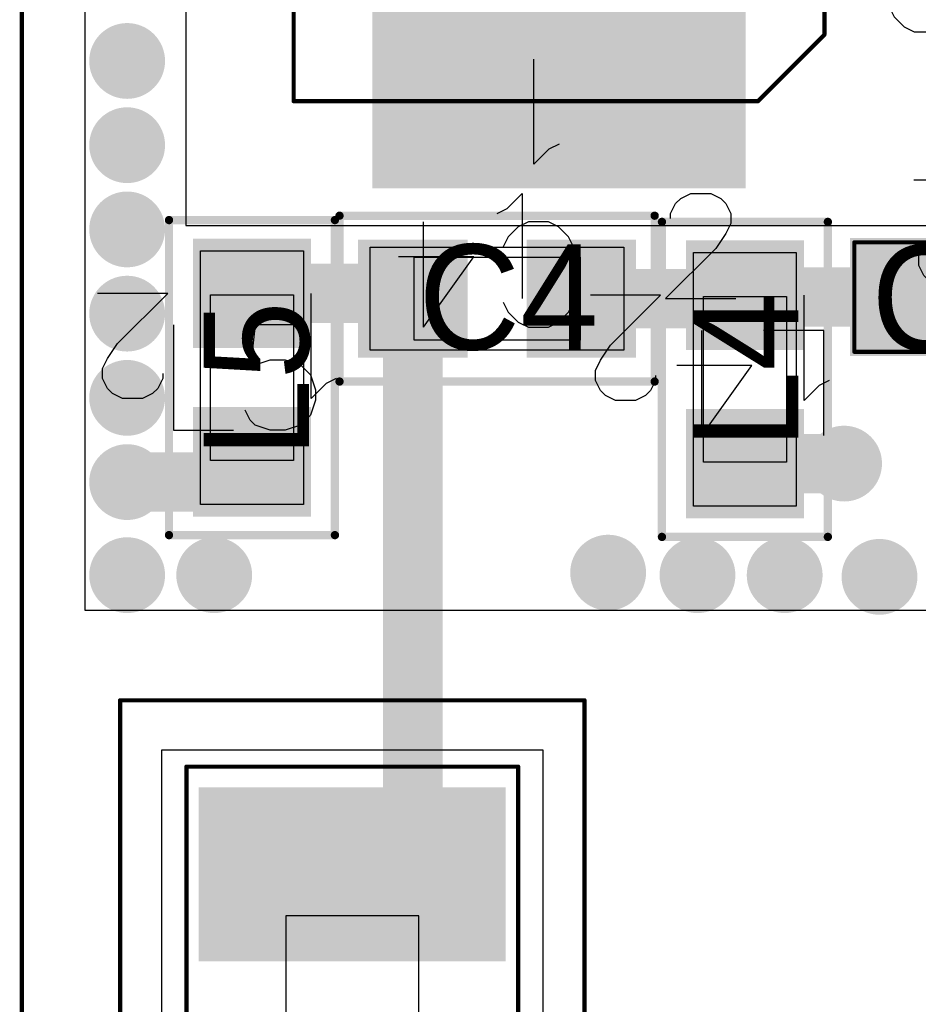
# Model space of a CAD drawing. Header units: millimetres. Extents: x 0 to 559, y 0 to 433.
# Tile 4 of 65: x 72.61 to 78.02, y 94.84 to 100.78. Entities that reach past the tile are written whole.
import ezdxf

# ---------------------------------------------------------------- set-up
doc = ezdxf.new("R2010")
doc.units = ezdxf.units.MM
for name, color, linetype in [('BottomLayer', 5, 'Continuous'), ('BottomSolder', 6, 'Continuous'), ('KeepOutLayer', 6, 'Continuous'), ('Mechanical10', 56, 'Continuous'), ('Mechanical11', 56, 'Continuous'), ('Mechanical12', 56, 'Continuous'), ('Mechanical9', 56, 'Continuous'), ('MidLayer1', 16, 'Continuous'), ('MidLayer2', 76, 'Continuous'), ('MultiLayer', 9, 'Continuous'), ('TopLayer', 1, 'Continuous'), ('TopOverlay', 2, 'Continuous'), ('TopPaste', 8, 'Continuous'), ('TopSolder', 216, 'Continuous'), ('ViaHoleLayer', 16, 'Continuous')]:
    doc.layers.add(name, color=color, linetype=linetype)

# ---------------------------------------------------------------- blocks, each defined once
blk = doc.blocks.new('UFL_SMD_99')
at = {"layer": 'Mechanical10', "const_width": 0.0254}
for points in [[(-1.5001, -1.5999), (-1.5001, 1.5999)], [(0.8001, 1.5999), (-1.5001, 1.5999)], [(1.1001, 1.5999), (0.8001, 1.5999)], [(1.5001, 1.1999), (1.1001, 1.5999)], [(1.5001, -1.5999), (1.5001, 1.1999)], [(1.5001, -1.5999), (-1.5001, -1.5999)]]:
    blk.add_lwpolyline(points, dxfattribs=at)
at = {"layer": 'Mechanical10', "const_width": 0.0127}
for points in [[(-1.5065, 1.5999, 1), (-1.4938, 1.5999, 1)], [(-1.5065, 1.5999, 1), (-1.4938, 1.5999, 1)], [(0.7937, 1.5999, 1), (0.8065, 1.5999, 1)], [(0.7937, 1.5999, 1), (0.8065, 1.5999, 1)], [(1.0937, 1.5999, 1), (1.1064, 1.5999, 1)], [(1.0937, 1.5999, 1), (1.1064, 1.5999, 1)], [(1.4938, 1.1999, 1), (1.5065, 1.1999, 1)], [(1.4938, 1.1999, 1), (1.5065, 1.1999, 1)], [(-1.5065, -1.5999, 1), (-1.4938, -1.5999, 1)], [(-1.5065, -1.5999, 1), (-1.4938, -1.5999, 1)], [(1.4938, -1.5999, 1), (1.5065, -1.5999, 1)], [(1.4938, -1.5999, 1), (1.5065, -1.5999, 1)]]:
    blk.add_lwpolyline(points, format="xyb", close=True, dxfattribs=at)
at = {"layer": 'Mechanical12'}
for p, q in [((2.2499, 2.2499), (-2.2499, 2.2499)), ((-2.2499, 2.2499), (-2.2499, -2.2499)), ((2.2499, -2.2499), (2.2499, 2.2499)), ((-2.2499, -2.2499), (-2.2499, -2.2499)), ((-2.2499, -2.2499), (2.2499, -2.2499))]:
    blk.add_line(p, q, dxfattribs=at)
at = {"layer": 'Mechanical9'}
for p, q in [((0.0483, 1.1727), (-0.254, 1.475)), ((-0.254, 1.475), (-0.254, 1.0517)), ((0.2297, 1.4447), (0.2599, 1.4447)), ((0.2599, 1.4447), (0.3204, 1.4145)), ((0.3204, 1.4145), (0.3506, 1.3843)), ((0.3506, 1.3843), (0.3809, 1.3238)), ((0.3809, 1.3238), (0.3809, 1.2029)), ((0.3809, 1.2029), (0.3506, 1.1424)), ((0.139, 1.1122), (0.0483, 1.1727)), ((0.3506, 1.1424), (0.3204, 1.1122)), ((0.1995, 1.082), (0.139, 1.1122)), ((0.2599, 1.082), (0.1995, 1.082)), ((0.3204, 1.1122), (0.2599, 1.082)), ((-1.1193, -0.3023), (-1.5425, 0)), ((-1.5425, 0), (-1.5425, -0.4535)), ((1.7601, 0), (1.7903, -0.0605)), ((1.7903, -0.0605), (1.881, -0.1512)), ((1.881, -0.1512), (1.2461, -0.1512)), ((-1.1193, -0.3023), (-1.7541, -0.3023)), ((-0.1935, -1.5052), (-0.1331, -1.475)), ((-0.254, -1.6261), (-0.2238, -1.5354)), ((-0.2238, -1.5354), (-0.1935, -1.5052)), ((0.3809, -1.5354), (0.3809, -1.868)), ((-0.254, -1.7168), (-0.254, -1.6261)), ((-0.2238, -1.8075), (-0.254, -1.7168)), ((0.3809, -1.868), (0.139, -1.6866)), ((0.139, -1.6866), (0.139, -1.7773)), ((0.139, -1.7773), (0.1088, -1.8378)), ((-0.1633, -1.868), (-0.2238, -1.8075)), ((0.1088, -1.8378), (0.0785, -1.868)), ((-0.0726, -1.8982), (-0.1633, -1.868)), ((-0.0121, -1.8982), (-0.0726, -1.8982)), ((0.0785, -1.868), (-0.0121, -1.8982))]:
    blk.add_line(p, q, dxfattribs=at)
at = {"layer": 'TopLayer'}
for points in [[(0.5, 1.0001), (0.5, 2.0001), (-0.5, 1.0001), (-0.5, 2.0001)], [(-0.95, -1.0999), (-0.95, 1.0999), (-2, -1.0999), (-2, 1.0999)], [(2, -1.0999), (2, 1.0999), (0.95, -1.0999), (0.95, 1.0999)], [(0.5, -2.0001), (0.5, -1.0001), (-0.5, -2.0001), (-0.5, -1.0001)]]:
    blk.add_solid(points, dxfattribs=at)
at = {"layer": 'TopOverlay'}
for p, q in [((-0.2262, 0.0102), (-0.3169, 0.1009)), ((-0.3169, 0.1009), (0.318, 0.1009)), ((-0.1959, -0.0503), (-0.2262, 0.0102)), ((-0.3169, -0.2136), (0.1669, -0.2136)), ((0.1669, -0.2136), (0.2575, -0.2438)), ((0.2575, -0.2438), (0.2878, -0.274)), ((0.2878, -0.274), (0.318, -0.3345)), ((0.318, -0.3345), (0.318, -0.3949)), ((0.318, -0.3949), (0.2878, -0.4554)), ((0.2878, -0.4554), (0.2575, -0.4856)), ((0.1669, -0.5159), (0.1064, -0.5159)), ((0.2575, -0.4856), (0.1669, -0.5159))]:
    blk.add_line(p, q, dxfattribs=at)
at = {"layer": 'TopPaste'}
for points in [[(0.5, 1.0001), (0.5, 2.0001), (-0.5, 1.0001), (-0.5, 2.0001)], [(-0.95, -1.0999), (-0.95, 1.0999), (-2, -1.0999), (-2, 1.0999)], [(2, -1.0999), (2, 1.0999), (0.95, -1.0999), (0.95, 1.0999)], [(0.5, -2.0001), (0.5, -1.0001), (-0.5, -2.0001), (-0.5, -1.0001)]]:
    blk.add_solid(points, dxfattribs=at)
at = {"layer": 'TopSolder'}
for points in [[(0.5254, 0.9747), (0.5254, 2.0255), (-0.5254, 0.9747), (-0.5254, 2.0255)], [(-0.9246, -1.1253), (-0.9246, 1.1253), (-2.0254, -1.1253), (-2.0254, 1.1253)], [(2.0254, -1.1253), (2.0254, 1.1253), (0.9246, -1.1253), (0.9246, 1.1253)], [(0.5254, -2.0255), (0.5254, -0.9747), (-0.5254, -2.0255), (-0.5254, -0.9747)]]:
    blk.add_solid(points, dxfattribs=at)
blk = doc.blocks.new('JOHANSON_2450AT42A100_SMD_105')
at = {"layer": 'Mechanical10'}
for p, q in [((-2.1999, 0.4001), (-2.1999, 0.4001)), ((-2.1999, 0.4001), (-2.1999, -0.4001)), ((-0.5999, 0.4001), (-2.1999, 0.4001)), ((-0.5999, -0.4001), (-0.5999, 0.4001)), ((-2.1999, -0.4001), (-0.5999, -0.4001))]:
    blk.add_line(p, q, dxfattribs=at)
at = {"layer": 'Mechanical10', "const_width": 0.0254}
for points in [[(3.1001, 1), (-3.1001, 1)], [(-3.1001, -1), (-3.1001, 1)], [(3.1001, -1), (3.1001, 1)], [(3.1001, -1), (-3.1001, -1)]]:
    blk.add_lwpolyline(points, dxfattribs=at)
at = {"layer": 'Mechanical10', "const_width": 0.0127}
for points in [[(-3.1064, 1, 1), (-3.0937, 1, 1)], [(-3.1064, 1, 1), (-3.0937, 1, 1)], [(3.0937, 1, 1), (3.1064, 1, 1)], [(3.0937, 1, 1), (3.1064, 1, 1)], [(-3.1064, -1, 1), (-3.0937, -1, 1)], [(-3.1064, -1, 1), (-3.0937, -1, 1)], [(3.0937, -1, 1), (3.1064, -1, 1)], [(3.0937, -1, 1), (3.1064, -1, 1)]]:
    blk.add_lwpolyline(points, format="xyb", close=True, dxfattribs=at)
at = {"layer": 'Mechanical12'}
for p, q in [((3.1999, 1.1501), (-3.1999, 1.1501)), ((-3.1999, 1.1501), (-3.1999, -1.1501)), ((3.1999, -1.1501), (3.1999, 1.1501)), ((-3.1999, -1.1501), (-3.1999, -1.1501)), ((-3.1999, -1.1501), (3.1999, -1.1501))]:
    blk.add_line(p, q, dxfattribs=at)
at = {"layer": 'Mechanical9'}
for p, q in [((0.2599, 2.4501), (0.2902, 2.3896)), ((0.2902, 2.3896), (0.3809, 2.2989)), ((0.3809, 2.2989), (-0.254, 2.2989))]:
    blk.add_line(p, q, dxfattribs=at)
at = {"layer": 'TopLayer'}
for points in [[(-1.9501, -0.9), (-1.9501, 0.9), (-2.9501, -0.9), (-2.9501, 0.9)], [(2.9501, -0.9), (2.9501, 0.9), (1.9501, -0.9), (1.9501, 0.9)]]:
    blk.add_solid(points, dxfattribs=at)
at = {"layer": 'TopOverlay'}
for p, q in [((0.3529, 0.9009), (-0.2819, 1.1427)), ((-0.0703, 1.0521), (-0.0703, 0.7497)), ((-0.2819, 0.659), (0.3529, 0.9009)), ((0.3529, 0.5109), (-0.2819, 0.5109)), ((0.3529, 0.5109), (-0.2819, 0.0877)), ((0.3529, 0.0877), (-0.2819, 0.0877)), ((0.3529, -0.0877), (0.3529, -0.5109)), ((0.3529, -0.2993), (-0.2819, -0.2993)), ((0.232, -0.5865), (0.2622, -0.647)), ((0.2622, -0.647), (0.3529, -0.7377)), ((0.3529, -0.7377), (-0.2819, -0.7377))]:
    blk.add_line(p, q, dxfattribs=at)
at = {"layer": 'TopOverlay', "const_width": 0.0254}
for points in [[(3.5001, 1.4), (-3.5001, 1.4)], [(-3.5001, -1.4), (-3.5001, 1.4)], [(3.5001, -1.4), (3.5001, 1.4)], [(3.5001, -1.4), (-3.5001, -1.4)]]:
    blk.add_lwpolyline(points, dxfattribs=at)
at = {"layer": 'TopOverlay', "const_width": 0.0127}
for points in [[(-3.5065, 1.4, 1), (-3.4938, 1.4, 1)], [(-3.5065, 1.4, 1), (-3.4938, 1.4, 1)], [(3.4938, 1.4, 1), (3.5065, 1.4, 1)], [(3.4938, 1.4, 1), (3.5065, 1.4, 1)], [(-3.5065, -1.4, 1), (-3.4938, -1.4, 1)], [(-3.5065, -1.4, 1), (-3.4938, -1.4, 1)], [(3.4938, -1.4, 1), (3.5065, -1.4, 1)], [(3.4938, -1.4, 1), (3.5065, -1.4, 1)]]:
    blk.add_lwpolyline(points, format="xyb", close=True, dxfattribs=at)
at = {"layer": 'TopPaste'}
for points in [[(-1.9501, -0.9), (-1.9501, 0.9), (-2.9501, -0.9), (-2.9501, 0.9)], [(2.9501, -0.9), (2.9501, 0.9), (1.9501, -0.9), (1.9501, 0.9)]]:
    blk.add_solid(points, dxfattribs=at)
at = {"layer": 'TopSolder'}
for points in [[(-1.9247, -0.9254), (-1.9247, 0.9254), (-2.9755, -0.9254), (-2.9755, 0.9254)], [(2.9755, -0.9254), (2.9755, 0.9254), (1.9247, -0.9254), (1.9247, 0.9254)]]:
    blk.add_solid(points, dxfattribs=at)
blk = doc.blocks.new('C_0402_MOD1_106')
at = {"layer": 'Mechanical10', "const_width": 0.0254}
for points in [[(0.78, 0.3299), (-0.78, 0.3299)], [(-0.78, 0.3299), (-0.78, -0.3299)], [(0.78, 0.3299), (0.78, -0.3299)], [(0.78, -0.3299), (-0.78, -0.3299)]]:
    blk.add_lwpolyline(points, dxfattribs=at)
at = {"layer": 'Mechanical10', "const_width": 0.0127}
for points in [[(-0.7864, 0.3299, 1), (-0.7737, 0.3299, 1)], [(-0.7864, 0.3299, 1), (-0.7737, 0.3299, 1)], [(0.7737, 0.3299, 1), (0.7864, 0.3299, 1)], [(0.7737, 0.3299, 1), (0.7864, 0.3299, 1)], [(-0.7864, -0.3299, 1), (-0.7737, -0.3299, 1)], [(-0.7864, -0.3299, 1), (-0.7737, -0.3299, 1)], [(0.7737, -0.3299, 1), (0.7864, -0.3299, 1)], [(0.7737, -0.3299, 1), (0.7864, -0.3299, 1)]]:
    blk.add_lwpolyline(points, format="xyb", close=True, dxfattribs=at)
at = {"layer": 'Mechanical12'}
for p, q in [((0.78, 0.3299), (-0.78, 0.3299)), ((-0.78, 0.3299), (-0.78, -0.3299)), ((0.78, -0.3299), (0.78, 0.3299)), ((-0.78, -0.3299), (-0.78, -0.3299)), ((-0.78, -0.3299), (0.78, -0.3299))]:
    blk.add_line(p, q, dxfattribs=at)
at = {"layer": 'Mechanical9'}
for p, q in [((-0.7041, 0), (-1.1273, 0)), ((-1.0064, -0.3023), (-0.7041, 0)), ((0.0449, -0.6349), (0.0449, 0)), ((-1.0669, -0.393), (-1.0064, -0.3023)), ((-1.0971, -0.4535), (-1.0669, -0.393)), ((-1.0971, -0.5139), (-1.0971, -0.4535)), ((-1.0669, -0.5744), (-1.0971, -0.5139)), ((-0.7343, -0.5139), (-0.7646, -0.5744)), ((-0.7343, -0.4837), (-0.7343, -0.5139)), ((0.1961, -0.5139), (0.1356, -0.5442)), ((-1.0366, -0.6046), (-1.0669, -0.5744)), ((-0.7646, -0.5744), (-0.7948, -0.6046)), ((0.1356, -0.5442), (0.0449, -0.6349)), ((-0.9762, -0.6349), (-1.0366, -0.6046)), ((-0.8552, -0.6349), (-0.9762, -0.6349)), ((-0.7948, -0.6046), (-0.8552, -0.6349))]:
    blk.add_line(p, q, dxfattribs=at)
at = {"layer": 'TopLayer'}
for points in [[(-0.1201, 0.3299), (-0.78, 0.3299), (-0.1201, -0.3299), (-0.78, -0.3299)], [(0.78, 0.3299), (0.1201, 0.3299), (0.78, -0.3299), (0.1201, -0.3299)]]:
    blk.add_solid(points, dxfattribs=at)
at = {"layer": 'TopOverlay'}
for p, q in [((-0.3644, -1.6302), (-0.2737, -1.5999)), ((-0.2737, -1.5999), (-0.1831, -1.5999)), ((-0.1831, -1.5999), (-0.0924, -1.6302)), ((0.2976, -1.5999), (0.2372, -1.6302)), ((0.4186, -1.5999), (0.2976, -1.5999)), ((0.479, -1.6302), (0.4186, -1.5999)), ((-0.4249, -1.6906), (-0.3644, -1.6302)), ((-0.0924, -1.6302), (-0.0621, -1.6604)), ((-0.0621, -1.6604), (-0.0319, -1.7209)), ((0.2372, -1.6302), (0.1767, -1.6906)), ((0.5395, -1.6906), (0.479, -1.6302)), ((-0.4551, -1.7813), (-0.4249, -1.6906)), ((0.1767, -1.6906), (0.1465, -1.7511)), ((0.5697, -1.7511), (0.5395, -1.6906)), ((-0.4551, -1.8418), (-0.4551, -1.7813)), ((0.5999, -1.8418), (0.5697, -1.7511)), ((-0.4249, -1.9325), (-0.4551, -1.8418)), ((0.5999, -1.993), (0.5999, -1.8418)), ((-0.3947, -1.9627), (-0.4249, -1.9325)), ((-0.4249, -2.2348), (-0.2435, -1.993)), ((-0.3342, -1.993), (-0.3947, -1.9627)), ((-0.2435, -1.993), (-0.3342, -1.993)), ((0.5697, -2.0837), (0.5999, -1.993)), ((0.1465, -2.0837), (0.1767, -2.1441)), ((0.5395, -2.1441), (0.5697, -2.0837)), ((0.1767, -2.1441), (0.2372, -2.2046)), ((0.479, -2.2046), (0.5395, -2.1441)), ((-0.0924, -2.2348), (-0.4249, -2.2348)), ((0.2372, -2.2046), (0.2976, -2.2348)), ((0.2976, -2.2348), (0.4186, -2.2348)), ((0.4186, -2.2348), (0.479, -2.2046))]:
    blk.add_line(p, q, dxfattribs=at)
at = {"layer": 'TopPaste'}
for points in [[(-0.1201, 0.3299), (-0.78, 0.3299), (-0.1201, -0.3299), (-0.78, -0.3299)], [(0.78, 0.3299), (0.1201, 0.3299), (0.78, -0.3299), (0.1201, -0.3299)]]:
    blk.add_solid(points, dxfattribs=at)
at = {"layer": 'TopSolder'}
for points in [[(-0.0947, 0.3553), (-0.8054, 0.3553), (-0.0947, -0.3553), (-0.8054, -0.3553)], [(0.8054, 0.3553), (0.0947, 0.3553), (0.8054, -0.3553), (0.0947, -0.3553)]]:
    blk.add_solid(points, dxfattribs=at)
blk = doc.blocks.new('C_0402_MOD1_107')
at = {"layer": 'Mechanical10', "const_width": 0.0254}
for points in [[(0.78, 0.3299), (-0.78, 0.3299)], [(-0.78, -0.3299), (-0.78, 0.3299)], [(0.78, -0.3299), (0.78, 0.3299)], [(0.78, -0.3299), (-0.78, -0.3299)]]:
    blk.add_lwpolyline(points, dxfattribs=at)
at = {"layer": 'Mechanical10', "const_width": 0.0127}
for points in [[(-0.7864, 0.3299, 1), (-0.7737, 0.3299, 1)], [(-0.7864, 0.3299, 1), (-0.7737, 0.3299, 1)], [(0.7737, 0.3299, 1), (0.7864, 0.3299, 1)], [(0.7737, 0.3299, 1), (0.7864, 0.3299, 1)], [(-0.7864, -0.3299, 1), (-0.7737, -0.3299, 1)], [(-0.7864, -0.3299, 1), (-0.7737, -0.3299, 1)], [(0.7737, -0.3299, 1), (0.7864, -0.3299, 1)], [(0.7737, -0.3299, 1), (0.7864, -0.3299, 1)]]:
    blk.add_lwpolyline(points, format="xyb", close=True, dxfattribs=at)
at = {"layer": 'Mechanical12'}
for p, q in [((0.78, 0.3299), (-0.78, 0.3299)), ((-0.78, 0.3299), (-0.78, -0.3299)), ((0.78, -0.3299), (0.78, 0.3299)), ((-0.78, -0.3299), (-0.78, -0.3299)), ((-0.78, -0.3299), (0.78, -0.3299))]:
    blk.add_line(p, q, dxfattribs=at)
at = {"layer": 'Mechanical9'}
for p, q in [((0.2599, 0.4501), (0.2902, 0.3896)), ((0.2902, 0.3896), (0.3809, 0.2989)), ((0.3809, 0.2989), (-0.254, 0.2989)), ((0.0483, -0.7524), (-0.254, -0.4501)), ((-0.254, -0.4501), (-0.254, -0.8733)), ((0.2297, -0.4803), (0.2599, -0.4803)), ((0.2599, -0.4803), (0.3204, -0.5106)), ((0.3204, -0.5106), (0.3506, -0.5408)), ((0.3506, -0.5408), (0.3809, -0.6012)), ((0.3809, -0.6012), (0.3809, -0.7222)), ((0.139, -0.8129), (0.0483, -0.7524)), ((0.3809, -0.7222), (0.3506, -0.7826)), ((0.1995, -0.8431), (0.139, -0.8129)), ((0.3204, -0.8129), (0.2599, -0.8431)), ((0.3506, -0.7826), (0.3204, -0.8129)), ((0.2599, -0.8431), (0.1995, -0.8431))]:
    blk.add_line(p, q, dxfattribs=at)
at = {"layer": 'TopLayer'}
for points in [[(-0.1201, -0.3299), (-0.1201, 0.3299), (-0.78, -0.3299), (-0.78, 0.3299)], [(0.78, -0.3299), (0.78, 0.3299), (0.1201, -0.3299), (0.1201, 0.3299)]]:
    blk.add_solid(points, dxfattribs=at)
at = {"layer": 'TopOverlay'}
for p, q in [((1.8418, 0.5999), (1.7511, 0.5697)), ((1.993, 0.5999), (1.8418, 0.5999)), ((2.0837, 0.5697), (1.993, 0.5999)), ((1.6906, 0.5395), (1.6302, 0.479)), ((1.7511, 0.5697), (1.6906, 0.5395)), ((2.1441, 0.5395), (2.0837, 0.5697)), ((2.2046, 0.479), (2.1441, 0.5395)), ((1.6302, 0.479), (1.5999, 0.4186)), ((2.2348, 0.4186), (2.2046, 0.479)), ((1.5999, 0.4186), (1.5999, 0.2976)), ((2.2348, 0.2976), (2.2348, 0.4186)), ((1.5999, 0.2976), (1.6302, 0.2372)), ((2.2046, 0.2372), (2.2348, 0.2976)), ((1.6302, 0.2372), (1.6906, 0.1767)), ((2.1441, 0.1767), (2.2046, 0.2372)), ((1.6906, 0.1767), (1.7511, 0.1465)), ((2.0837, 0.1465), (2.1441, 0.1767)), ((1.9023, -0.3342), (1.5999, -0.0319)), ((1.5999, -0.0319), (1.5999, -0.4551)), ((2.0837, -0.0621), (2.1139, -0.0621)), ((2.1139, -0.0621), (2.1743, -0.0924)), ((2.1743, -0.0924), (2.2046, -0.1226)), ((2.2046, -0.1226), (2.2348, -0.1831)), ((2.2348, -0.1831), (2.2348, -0.304)), ((1.993, -0.3947), (1.9023, -0.3342)), ((2.2348, -0.304), (2.2046, -0.3644)), ((2.0534, -0.4249), (1.993, -0.3947)), ((2.1743, -0.3947), (2.1139, -0.4249)), ((2.2046, -0.3644), (2.1743, -0.3947)), ((2.1139, -0.4249), (2.0534, -0.4249))]:
    blk.add_line(p, q, dxfattribs=at)
at = {"layer": 'TopPaste'}
for points in [[(-0.1201, -0.3299), (-0.1201, 0.3299), (-0.78, -0.3299), (-0.78, 0.3299)], [(0.78, -0.3299), (0.78, 0.3299), (0.1201, -0.3299), (0.1201, 0.3299)]]:
    blk.add_solid(points, dxfattribs=at)
at = {"layer": 'TopSolder'}
for points in [[(-0.0947, -0.3553), (-0.0947, 0.3553), (-0.8054, -0.3553), (-0.8054, 0.3553)], [(0.8054, -0.3553), (0.8054, 0.3553), (0.0947, -0.3553), (0.0947, 0.3553)]]:
    blk.add_solid(points, dxfattribs=at)
blk = doc.blocks.new('C_0402_120')
at = {"layer": 'Mechanical10', "const_width": 0.05}
for points in [[(-0.95, 0.5001), (-0.95, -0.5001)], [(0.95, 0.5001), (-0.95, 0.5001)], [(0.95, 0.5001), (0.95, -0.5001)], [(0.95, -0.5001), (-0.95, -0.5001)]]:
    blk.add_lwpolyline(points, dxfattribs=at)
at = {"layer": 'Mechanical10', "const_width": 0.025}
for points in [[(-0.9625, 0.5001, 1), (-0.9375, 0.5001, 1)], [(-0.9625, 0.5001, 1), (-0.9375, 0.5001, 1)], [(0.9375, 0.5001, 1), (0.9625, 0.5001, 1)], [(0.9375, 0.5001, 1), (0.9625, 0.5001, 1)], [(-0.9625, -0.5001, 1), (-0.9375, -0.5001, 1)], [(-0.9625, -0.5001, 1), (-0.9375, -0.5001, 1)], [(0.9375, -0.5001, 1), (0.9625, -0.5001, 1)], [(0.9375, -0.5001, 1), (0.9625, -0.5001, 1)]]:
    blk.add_lwpolyline(points, format="xyb", close=True, dxfattribs=at)
at = {"layer": 'Mechanical11'}
for p, q in [((-0.765, -0.3099), (-0.765, 0.3099)), ((-0.765, 0.3099), (-0.1151, 0.3099)), ((-0.1151, 0.3099), (0.1151, 0.3099)), ((0.1151, 0.3099), (0.765, 0.3099)), ((0.765, 0.3099), (0.765, -0.3099)), ((-0.765, -0.3099), (-0.765, -0.3099)), ((-0.1151, -0.3099), (-0.765, -0.3099)), ((0.1151, -0.3099), (-0.1151, -0.3099)), ((0.765, -0.3099), (0.1151, -0.3099))]:
    blk.add_line(p, q, dxfattribs=at)
at = {"layer": 'Mechanical12'}
for p, q in [((-0.5001, -0.2499), (-0.5001, 0.2499)), ((-0.5001, 0.2499), (0.5001, 0.2499)), ((0.5001, 0.2499), (0.5001, -0.2499)), ((-0.5001, -0.2499), (-0.5001, -0.2499)), ((0.5001, -0.2499), (-0.5001, -0.2499))]:
    blk.add_line(p, q, dxfattribs=at)
at = {"layer": 'Mechanical9'}
for p, q in [((-1.016, 0), (-1.4392, 0)), ((-1.3183, -0.3023), (-1.016, 0)), ((-0.1512, -0.6349), (-0.1512, 0)), ((-1.3788, -0.393), (-1.3183, -0.3023)), ((-1.409, -0.4535), (-1.3788, -0.393)), ((-1.409, -0.5139), (-1.409, -0.4535)), ((-1.3788, -0.5744), (-1.409, -0.5139)), ((-1.0462, -0.5139), (-1.0765, -0.5744)), ((-1.0462, -0.4837), (-1.0462, -0.5139)), ((0, -0.5139), (-0.0605, -0.5442)), ((-1.3485, -0.6046), (-1.3788, -0.5744)), ((-1.0765, -0.5744), (-1.1067, -0.6046)), ((-0.0605, -0.5442), (-0.1512, -0.6349)), ((-1.2881, -0.6349), (-1.3485, -0.6046)), ((-1.1672, -0.6349), (-1.2881, -0.6349)), ((-1.1067, -0.6046), (-1.1672, -0.6349))]:
    blk.add_line(p, q, dxfattribs=at)
at = {"layer": 'TopLayer'}
for points in [[(-0.2032, 0.3302), (-0.8128, 0.3302), (-0.2032, -0.3302), (-0.8128, -0.3302)], [(0.8128, 0.3302), (0.2032, 0.3302), (0.8128, -0.3302), (0.2032, -0.3302)]]:
    blk.add_solid(points, dxfattribs=at)
at = {"layer": 'TopOverlay'}
for p, q in [((-0.3698, 0.1416), (-0.4303, 0.0811)), ((-0.3093, 0.1718), (-0.3698, 0.1416)), ((-0.1884, 0.1718), (-0.3093, 0.1718)), ((-0.1279, 0.1416), (-0.1884, 0.1718)), ((-0.0675, 0.0811), (-0.1279, 0.1416)), ((0.4434, 0.1718), (0.1411, -0.2514)), ((0.4434, 0.1718), (0.4434, -0.463)), ((-0.4303, 0.0811), (-0.4605, 0.0207)), ((-0.0373, 0.0207), (-0.0675, 0.0811)), ((-0.4605, 0.0207), (-0.4907, -0.07)), ((-0.4907, -0.07), (-0.4907, -0.2212)), ((-0.4907, -0.2212), (-0.4605, -0.3119)), ((0.1411, -0.2514), (0.5946, -0.2514)), ((-0.4605, -0.3119), (-0.4303, -0.3723)), ((-0.0675, -0.3723), (-0.0373, -0.3119)), ((-0.4303, -0.3723), (-0.3698, -0.4328)), ((-0.1279, -0.4328), (-0.0675, -0.3723)), ((-0.3698, -0.4328), (-0.3093, -0.463)), ((-0.3093, -0.463), (-0.1884, -0.463)), ((-0.1884, -0.463), (-0.1279, -0.4328))]:
    blk.add_line(p, q, dxfattribs=at)
at = {"layer": 'TopPaste'}
for points in [[(-0.2032, 0.3302), (-0.8128, 0.3302), (-0.2032, -0.3302), (-0.8128, -0.3302)], [(0.8128, 0.3302), (0.2032, 0.3302), (0.8128, -0.3302), (0.2032, -0.3302)]]:
    blk.add_solid(points, dxfattribs=at)
at = {"layer": 'TopSolder'}
for points in [[(-0.1778, 0.3556), (-0.8382, 0.3556), (-0.1778, -0.3556), (-0.8382, -0.3556)], [(0.8382, 0.3556), (0.1778, 0.3556), (0.8382, -0.3556), (0.1778, -0.3556)]]:
    blk.add_solid(points, dxfattribs=at)
blk = doc.blocks.new('L_0402_125')
at = {"layer": 'Mechanical10', "const_width": 0.05}
for points in [[(-0.95, -0.5001), (-0.95, 0.5001)], [(0.95, 0.5001), (-0.95, 0.5001)], [(0.95, -0.5001), (0.95, 0.5001)], [(0.95, -0.5001), (-0.95, -0.5001)]]:
    blk.add_lwpolyline(points, dxfattribs=at)
at = {"layer": 'Mechanical10', "const_width": 0.025}
for points in [[(-0.9625, 0.5001, 1), (-0.9375, 0.5001, 1)], [(-0.9625, 0.5001, 1), (-0.9375, 0.5001, 1)], [(0.9375, 0.5001, 1), (0.9625, 0.5001, 1)], [(0.9375, 0.5001, 1), (0.9625, 0.5001, 1)], [(-0.9625, -0.5001, 1), (-0.9375, -0.5001, 1)], [(-0.9625, -0.5001, 1), (-0.9375, -0.5001, 1)], [(0.9375, -0.5001, 1), (0.9625, -0.5001, 1)], [(0.9375, -0.5001, 1), (0.9625, -0.5001, 1)]]:
    blk.add_lwpolyline(points, format="xyb", close=True, dxfattribs=at)
at = {"layer": 'Mechanical11'}
for p, q in [((-0.765, -0.3099), (-0.765, 0.3099)), ((-0.765, 0.3099), (-0.1151, 0.3099)), ((-0.1151, 0.3099), (0.1151, 0.3099)), ((0.1151, 0.3099), (0.765, 0.3099)), ((0.765, 0.3099), (0.765, -0.3099)), ((-0.765, -0.3099), (-0.765, -0.3099)), ((-0.1151, -0.3099), (-0.765, -0.3099)), ((0.1151, -0.3099), (-0.1151, -0.3099)), ((0.765, -0.3099), (0.1151, -0.3099))]:
    blk.add_line(p, q, dxfattribs=at)
at = {"layer": 'Mechanical12'}
for p, q in [((-0.5001, -0.2499), (-0.5001, 0.2499)), ((-0.5001, 0.2499), (0.5001, 0.2499)), ((0.5001, 0.2499), (0.5001, -0.2499)), ((-0.5001, -0.2499), (-0.5001, -0.2499)), ((0.5001, -0.2499), (-0.5001, -0.2499))]:
    blk.add_line(p, q, dxfattribs=at)
at = {"layer": 'Mechanical9'}
for p, q in [((0.0059, 0.508), (0.0362, 0.4475)), ((0.0362, 0.4475), (0.1269, 0.3568)), ((0.1269, 0.3568), (-0.508, 0.3568)), ((-0.2057, -0.8103), (-0.508, -0.508)), ((-0.508, -0.508), (-0.508, -0.9312)), ((-0.0243, -0.5382), (0.0059, -0.5382)), ((0.0059, -0.5382), (0.0664, -0.5685)), ((0.0664, -0.5685), (0.0966, -0.5987)), ((0.0966, -0.5987), (0.1269, -0.6592)), ((0.1269, -0.6592), (0.1269, -0.7801)), ((-0.115, -0.8708), (-0.2057, -0.8103)), ((0.1269, -0.7801), (0.0966, -0.8405)), ((-0.0545, -0.901), (-0.115, -0.8708)), ((0.0664, -0.8708), (0.0059, -0.901)), ((0.0966, -0.8405), (0.0664, -0.8708)), ((0.0059, -0.901), (-0.0545, -0.901))]:
    blk.add_line(p, q, dxfattribs=at)
at = {"layer": 'TopLayer'}
for points in [[(-0.2032, -0.3302), (-0.2032, 0.3302), (-0.8128, -0.3302), (-0.8128, 0.3302)], [(0.8128, -0.3302), (0.8128, 0.3302), (0.2032, -0.3302), (0.2032, 0.3302)]]:
    blk.add_solid(points, dxfattribs=at)
at = {"layer": 'TopOverlay'}
for p, q in [((-0.0161, 0.3521), (0.0746, 0.3824)), ((0.0746, 0.3824), (0.1351, 0.3824)), ((0.1351, 0.3824), (0.2258, 0.3521)), ((-0.3184, 0.3219), (-0.3184, 0.0196)), ((-0.0765, 0.2917), (-0.0161, 0.3521)), ((0.2258, 0.3521), (0.2863, 0.2917)), ((-0.1068, 0.201), (-0.0765, 0.2917)), ((0.2863, 0.2917), (0.3165, 0.201)), ((-0.1068, 0.1103), (-0.1068, 0.201)), ((0.3165, 0.201), (0.3165, 0.1103)), ((-0.0765, 0.0196), (-0.1068, 0.1103)), ((0.3165, 0.1103), (0.2863, 0.0196)), ((-0.3184, 0.0196), (-0.0463, -0.0107)), ((-0.0463, -0.0107), (-0.0765, 0.0196)), ((0.2863, 0.0196), (0.256, -0.0107)), ((0.256, -0.0107), (0.1956, -0.0409)), ((0.3165, -0.4732), (0.3165, -0.1104)), ((-0.3184, -0.4732), (0.3165, -0.4732))]:
    blk.add_line(p, q, dxfattribs=at)
at = {"layer": 'TopPaste'}
for points in [[(-0.2032, -0.3302), (-0.2032, 0.3302), (-0.8128, -0.3302), (-0.8128, 0.3302)], [(0.8128, -0.3302), (0.8128, 0.3302), (0.2032, -0.3302), (0.2032, 0.3302)]]:
    blk.add_solid(points, dxfattribs=at)
at = {"layer": 'TopSolder'}
for points in [[(-0.1778, -0.3556), (-0.1778, 0.3556), (-0.8382, -0.3556), (-0.8382, 0.3556)], [(0.8382, -0.3556), (0.8382, 0.3556), (0.1778, -0.3556), (0.1778, 0.3556)]]:
    blk.add_solid(points, dxfattribs=at)
blk = doc.blocks.new('L_0402_127')
at = {"layer": 'Mechanical10', "const_width": 0.05}
for points in [[(-0.95, -0.5001), (-0.95, 0.5001)], [(0.95, 0.5001), (-0.95, 0.5001)], [(0.95, -0.5001), (0.95, 0.5001)], [(0.95, -0.5001), (-0.95, -0.5001)]]:
    blk.add_lwpolyline(points, dxfattribs=at)
at = {"layer": 'Mechanical10', "const_width": 0.025}
for points in [[(-0.9625, 0.5001, 1), (-0.9375, 0.5001, 1)], [(-0.9625, 0.5001, 1), (-0.9375, 0.5001, 1)], [(0.9375, 0.5001, 1), (0.9625, 0.5001, 1)], [(0.9375, 0.5001, 1), (0.9625, 0.5001, 1)], [(-0.9625, -0.5001, 1), (-0.9375, -0.5001, 1)], [(-0.9625, -0.5001, 1), (-0.9375, -0.5001, 1)], [(0.9375, -0.5001, 1), (0.9625, -0.5001, 1)], [(0.9375, -0.5001, 1), (0.9625, -0.5001, 1)]]:
    blk.add_lwpolyline(points, format="xyb", close=True, dxfattribs=at)
at = {"layer": 'Mechanical11'}
for p, q in [((-0.765, -0.3099), (-0.765, 0.3099)), ((-0.765, 0.3099), (-0.1151, 0.3099)), ((-0.1151, 0.3099), (0.1151, 0.3099)), ((0.1151, 0.3099), (0.765, 0.3099)), ((0.765, 0.3099), (0.765, -0.3099)), ((-0.765, -0.3099), (-0.765, -0.3099)), ((-0.1151, -0.3099), (-0.765, -0.3099)), ((0.1151, -0.3099), (-0.1151, -0.3099)), ((0.765, -0.3099), (0.1151, -0.3099))]:
    blk.add_line(p, q, dxfattribs=at)
at = {"layer": 'Mechanical12'}
for p, q in [((-0.5001, -0.2499), (-0.5001, 0.2499)), ((-0.5001, 0.2499), (0.5001, 0.2499)), ((0.5001, 0.2499), (0.5001, -0.2499)), ((-0.5001, -0.2499), (-0.5001, -0.2499)), ((0.5001, -0.2499), (-0.5001, -0.2499))]:
    blk.add_line(p, q, dxfattribs=at)
at = {"layer": 'Mechanical9'}
for p, q in [((0.0059, 0.508), (0.0362, 0.4475)), ((0.0362, 0.4475), (0.1269, 0.3568)), ((0.1269, 0.3568), (-0.508, 0.3568)), ((-0.2057, -0.8103), (-0.508, -0.508)), ((-0.508, -0.508), (-0.508, -0.9312)), ((-0.0243, -0.5382), (0.0059, -0.5382)), ((0.0059, -0.5382), (0.0664, -0.5685)), ((0.0664, -0.5685), (0.0966, -0.5987)), ((0.0966, -0.5987), (0.1269, -0.6592)), ((0.1269, -0.6592), (0.1269, -0.7801)), ((-0.115, -0.8708), (-0.2057, -0.8103)), ((0.1269, -0.7801), (0.0966, -0.8405)), ((-0.0545, -0.901), (-0.115, -0.8708)), ((0.0664, -0.8708), (0.0059, -0.901)), ((0.0966, -0.8405), (0.0664, -0.8708)), ((0.0059, -0.901), (-0.0545, -0.901))]:
    blk.add_line(p, q, dxfattribs=at)
at = {"layer": 'TopLayer'}
for points in [[(-0.2032, -0.3302), (-0.2032, 0.3302), (-0.8128, -0.3302), (-0.8128, 0.3302)], [(0.8128, -0.3302), (0.8128, 0.3302), (0.2032, -0.3302), (0.2032, 0.3302)]]:
    blk.add_solid(points, dxfattribs=at)
at = {"layer": 'TopOverlay'}
for p, q in [((0.3392, 0.475), (-0.2957, 0.475)), ((-0.2957, 0.475), (-0.2957, 0.1122)), ((0.3392, -0.2596), (-0.084, 0.0427)), ((-0.084, 0.0427), (-0.084, -0.4108)), ((0.3392, -0.2596), (-0.2957, -0.2596))]:
    blk.add_line(p, q, dxfattribs=at)
at = {"layer": 'TopPaste'}
for points in [[(-0.2032, -0.3302), (-0.2032, 0.3302), (-0.8128, -0.3302), (-0.8128, 0.3302)], [(0.8128, -0.3302), (0.8128, 0.3302), (0.2032, -0.3302), (0.2032, 0.3302)]]:
    blk.add_solid(points, dxfattribs=at)
at = {"layer": 'TopSolder'}
for points in [[(-0.1778, -0.3556), (-0.1778, 0.3556), (-0.8382, -0.3556), (-0.8382, 0.3556)], [(0.8382, -0.3556), (0.8382, 0.3556), (0.1778, -0.3556), (0.1778, 0.3556)]]:
    blk.add_solid(points, dxfattribs=at)

msp = doc.modelspace()

# ---------------------------------------------------------------- linework, layer by layer
at = {"layer": 'BottomLayer'}
for p, q in [((72.9996, 97.2177), (72.9996, 104.3376)), ((80.5472, 97.2177), (72.9996, 97.2177))]:
    msp.add_line(p, q, dxfattribs=at)
at = {"layer": 'BottomLayer', "const_width": 0.2032}
for points in [[(73.1515, 100.5312, 1), (73.3547, 100.5312, 1)], [(75.1223, 100.2764, 1), (75.3255, 100.2764, 1)], [(75.7827, 100.2764, 1), (75.9859, 100.2764, 1)], [(76.4431, 100.2764, 1), (76.6463, 100.2764, 1)], [(73.1515, 100.0232, 1), (73.3547, 100.0232, 1)], [(73.1515, 99.5152, 1), (73.3547, 99.5152, 1)], [(73.1515, 99.0072, 1), (73.3547, 99.0072, 1)], [(73.1515, 98.4992, 1), (73.3547, 98.4992, 1)], [(77.4738, 98.1027, 1), (77.677, 98.1027, 1)], [(73.1515, 97.9912, 1), (73.3547, 97.9912, 1)], [(73.1515, 97.4298, 1), (73.3547, 97.4298, 1)], [(73.6765, 97.4298, 1), (73.8797, 97.4298, 1)], [(76.0514, 97.4451, 1), (76.2546, 97.4451, 1)], [(76.5899, 97.4298, 1), (76.7931, 97.4298, 1)], [(77.1157, 97.4298, 1), (77.3189, 97.4298, 1)], [(77.6872, 97.4197, 1), (77.8904, 97.4197, 1)]]:
    msp.add_lwpolyline(points, format="xyb", close=True, dxfattribs=at)
at = {"layer": 'BottomSolder', "const_width": 0.2286}
for points in [[(73.1388, 100.5312, 1), (73.3674, 100.5312, 1)], [(75.1096, 100.2764, 1), (75.3382, 100.2764, 1)], [(75.77, 100.2764, 1), (75.9986, 100.2764, 1)], [(76.4304, 100.2764, 1), (76.659, 100.2764, 1)], [(73.1388, 100.0232, 1), (73.3674, 100.0232, 1)], [(73.1388, 99.5152, 1), (73.3674, 99.5152, 1)], [(73.1388, 99.0072, 1), (73.3674, 99.0072, 1)], [(73.1388, 98.4992, 1), (73.3674, 98.4992, 1)], [(77.4611, 98.1027, 1), (77.6897, 98.1027, 1)], [(73.1388, 97.9912, 1), (73.3674, 97.9912, 1)], [(73.1388, 97.4298, 1), (73.3674, 97.4298, 1)], [(73.6638, 97.4298, 1), (73.8924, 97.4298, 1)], [(76.0387, 97.4451, 1), (76.2673, 97.4451, 1)], [(76.5772, 97.4298, 1), (76.8058, 97.4298, 1)], [(77.103, 97.4298, 1), (77.3316, 97.4298, 1)], [(77.6745, 97.4197, 1), (77.9031, 97.4197, 1)]]:
    msp.add_lwpolyline(points, format="xyb", close=True, dxfattribs=at)
at = {"layer": 'KeepOutLayer', "const_width": 0.0254}
msp.add_lwpolyline([(72.6181, 89.7108), (72.6181, 104.7186)], dxfattribs=at)
at = {"layer": 'MidLayer1'}
for p, q in [((72.9996, 97.2177), (72.9996, 104.3376)), ((80.5472, 97.2177), (72.9996, 97.2177))]:
    msp.add_line(p, q, dxfattribs=at)
at = {"layer": 'MidLayer1', "const_width": 0.2032}
for points in [[(73.1515, 100.5312, 1), (73.3547, 100.5312, 1)], [(75.1223, 100.2764, 1), (75.3255, 100.2764, 1)], [(75.7827, 100.2764, 1), (75.9859, 100.2764, 1)], [(76.4431, 100.2764, 1), (76.6463, 100.2764, 1)], [(73.1515, 100.0232, 1), (73.3547, 100.0232, 1)], [(73.1515, 99.5152, 1), (73.3547, 99.5152, 1)], [(73.1515, 99.0072, 1), (73.3547, 99.0072, 1)], [(73.1515, 98.4992, 1), (73.3547, 98.4992, 1)], [(77.4738, 98.1027, 1), (77.677, 98.1027, 1)], [(73.1515, 97.9912, 1), (73.3547, 97.9912, 1)], [(73.1515, 97.4298, 1), (73.3547, 97.4298, 1)], [(73.6765, 97.4298, 1), (73.8797, 97.4298, 1)], [(76.0514, 97.4451, 1), (76.2546, 97.4451, 1)], [(76.5899, 97.4298, 1), (76.7931, 97.4298, 1)], [(77.1157, 97.4298, 1), (77.3189, 97.4298, 1)], [(77.6872, 97.4197, 1), (77.8904, 97.4197, 1)]]:
    msp.add_lwpolyline(points, format="xyb", close=True, dxfattribs=at)
at = {"layer": 'MidLayer2'}
for p, q in [((72.9999, 97.2177), (72.9999, 104.3376)), ((80.5472, 97.2177), (72.9999, 97.2177))]:
    msp.add_line(p, q, dxfattribs=at)
at = {"layer": 'MidLayer2', "const_width": 0.2032}
for points in [[(73.1515, 100.5312, 1), (73.3547, 100.5312, 1)], [(75.1223, 100.2764, 1), (75.3255, 100.2764, 1)], [(75.7827, 100.2764, 1), (75.9859, 100.2764, 1)], [(76.4431, 100.2764, 1), (76.6463, 100.2764, 1)], [(73.1515, 100.0232, 1), (73.3547, 100.0232, 1)], [(73.1515, 99.5152, 1), (73.3547, 99.5152, 1)], [(73.1515, 99.0072, 1), (73.3547, 99.0072, 1)], [(73.1515, 98.4992, 1), (73.3547, 98.4992, 1)], [(77.4738, 98.1027, 1), (77.677, 98.1027, 1)], [(73.1515, 97.9912, 1), (73.3547, 97.9912, 1)], [(73.1515, 97.4298, 1), (73.3547, 97.4298, 1)], [(73.6765, 97.4298, 1), (73.8797, 97.4298, 1)], [(76.0514, 97.4451, 1), (76.2546, 97.4451, 1)], [(76.5899, 97.4298, 1), (76.7931, 97.4298, 1)], [(77.1157, 97.4298, 1), (77.3189, 97.4298, 1)], [(77.6872, 97.4197, 1), (77.8904, 97.4197, 1)]]:
    msp.add_lwpolyline(points, format="xyb", close=True, dxfattribs=at)
at = {"layer": 'MultiLayer', "const_width": 0.2032}
for points in [[(73.1515, 100.5312, 1), (73.3547, 100.5312, 1)], [(75.1223, 100.2764, 1), (75.3255, 100.2764, 1)], [(75.7827, 100.2764, 1), (75.9859, 100.2764, 1)], [(76.4431, 100.2764, 1), (76.6463, 100.2764, 1)], [(73.1515, 100.0232, 1), (73.3547, 100.0232, 1)], [(73.1515, 99.5152, 1), (73.3547, 99.5152, 1)], [(73.1515, 99.0072, 1), (73.3547, 99.0072, 1)], [(73.1515, 98.4992, 1), (73.3547, 98.4992, 1)], [(77.4738, 98.1027, 1), (77.677, 98.1027, 1)], [(73.1515, 97.9912, 1), (73.3547, 97.9912, 1)], [(73.1515, 97.4298, 1), (73.3547, 97.4298, 1)], [(73.6765, 97.4298, 1), (73.8797, 97.4298, 1)], [(76.0514, 97.4451, 1), (76.2546, 97.4451, 1)], [(76.5899, 97.4298, 1), (76.7931, 97.4298, 1)], [(77.1157, 97.4298, 1), (77.3189, 97.4298, 1)], [(77.6872, 97.4197, 1), (77.8904, 97.4197, 1)]]:
    msp.add_lwpolyline(points, format="xyb", close=True, dxfattribs=at)
at = {"layer": 'TopLayer'}
for points, const_width in [([(73.1515, 100.5312, 1), (73.3547, 100.5312, 1)], 0.2032), ([(75.1223, 100.2764, 1), (75.3255, 100.2764, 1)], 0.2032), ([(75.7827, 100.2764, 1), (75.9859, 100.2764, 1)], 0.2032), ([(76.4431, 100.2764, 1), (76.6463, 100.2764, 1)], 0.2032), ([(73.1515, 100.0232, 1), (73.3547, 100.0232, 1)], 0.2032), ([(73.1515, 99.5152, 1), (73.3547, 99.5152, 1)], 0.2032), ([(73.9162, 99.1293, 1), (74.0952, 99.1293, 1)], 0.1789), ([(74.8799, 99.1293, 1), (75.0588, 99.1293, 1)], 0.1789), ([(74.8799, 99.1293, 1), (75.0588, 99.1293, 1)], 0.1789), ([(74.886, 99.1232, 1), (75.0649, 99.1232, 1)], 0.1789), ([(74.886, 99.1232, 1), (75.0649, 99.1232, 1)], 0.1789), ([(76.888, 99.1187, 1), (77.067, 99.1187, 1)], 0.1789), ([(76.888, 99.1187, 1), (77.067, 99.1187, 1)], 0.1789), ([(76.9896, 99.1187, 1), (77.1686, 99.1187, 1)], 0.1789), ([(76.9896, 99.1187, 1), (77.1686, 99.1187, 1)], 0.1789), ([(74.886, 99.0978, 1), (75.0649, 99.0978, 1)], 0.1789), ([(74.886, 99.0978, 1), (75.0649, 99.0978, 1)], 0.1789), ([(75.902, 99.0978, 1), (76.0809, 99.0978, 1)], 0.1789), ([(76.8672, 99.0978, 1), (77.0461, 99.0978, 1)], 0.1789), ([(76.8672, 99.0978, 1), (77.0461, 99.0978, 1)], 0.1789), ([(77.0011, 99.1072, 1), (77.18, 99.1072, 1)], 0.1789), ([(77.0011, 99.1072, 1), (77.18, 99.1072, 1)], 0.1789), ([(77.8776, 99.1072, 1), (78.0565, 99.1072, 1)], 0.1789), ([(73.1515, 99.0072, 1), (73.3547, 99.0072, 1)], 0.2032), ([(73.1515, 98.4992, 1), (73.3547, 98.4992, 1)], 0.2032), ([(74.0559, 98.1713, 1), (74.2349, 98.1713, 1)], 0.1789), ([(73.9289, 98.1413, 1), (74.1079, 98.1413, 1)], 0.1789), ([(73.9289, 98.1413, 1), (74.1079, 98.1413, 1)], 0.1789), ([(74.026, 98.1413, 1), (74.2049, 98.1413, 1)], 0.1789), ([(74.026, 98.1413, 1), (74.2049, 98.1413, 1)], 0.1789), ([(77.4738, 98.1027, 1), (77.677, 98.1027, 1)], 0.2032), ([(76.888, 98.1027, 1), (77.067, 98.1027, 1)], 0.1789), ([(77.4859, 98.1027, 1), (77.6649, 98.1027, 1)], 0.1789), ([(73.1515, 97.9912, 1), (73.3547, 97.9912, 1)], 0.2032), ([(73.1636, 97.9912, 1), (73.3426, 97.9912, 1)], 0.1789), ([(73.7788, 97.9912, 1), (73.9578, 97.9912, 1)], 0.1789), ([(73.7788, 97.9912, 1), (73.9578, 97.9912, 1)], 0.1789), ([(73.9676, 98.1133, 1), (74.0438, 98.1133, 1)], 0.0762), ([(74.0494, 98.1133, 1), (74.1256, 98.1133, 1)], 0.0762), ([(74.0494, 98.1133, 1), (74.1256, 98.1133, 1)], 0.0762), ([(74.0773, 98.1413, 1), (74.1535, 98.1413, 1)], 0.0762), ([(73.1515, 97.4298, 1), (73.3547, 97.4298, 1)], 0.2032), ([(73.6765, 97.4298, 1), (73.8797, 97.4298, 1)], 0.2032), ([(76.0514, 97.4451, 1), (76.2546, 97.4451, 1)], 0.2032), ([(76.5899, 97.4298, 1), (76.7931, 97.4298, 1)], 0.2032), ([(77.1157, 97.4298, 1), (77.3189, 97.4298, 1)], 0.2032), ([(77.6872, 97.4197, 1), (77.8904, 97.4197, 1)], 0.2032), ([(74.5213, 95.726, 1), (74.7002, 95.726, 1)], 0.1789), ([(74.5213, 95.726, 1), (74.7002, 95.726, 1)], 0.1789), ([(74.886, 95.726, 1), (75.0649, 95.726, 1)], 0.1789), ([(74.886, 95.726, 1), (75.0649, 95.726, 1)], 0.1789), ([(74.5213, 95.6252, 1), (74.7002, 95.6252, 1)], 0.1789)]:
    msp.add_lwpolyline(points, format="xyb", close=True, dxfattribs=dict(at, const_width=const_width))
for points, const_width in [([(74.0057, 99.1293), (74.9694, 99.1293)], 0.3579), ([(74.9694, 99.1293), (74.9755, 99.1232)], 0.3579), ([(74.9755, 99.0978), (74.9755, 99.1232)], 0.3579), ([(76.9567, 99.0978), (76.9775, 99.1187)], 0.3579), ([(76.9775, 99.1187), (77.0791, 99.1187)], 0.3579), ([(77.0791, 99.1187), (77.0905, 99.1072)], 0.3579), ([(74.9755, 95.726), (74.9755, 99.0978)], 0.3579), ([(75.9915, 99.0978), (76.9567, 99.0978)], 0.3579), ([(77.0905, 99.1072), (77.9671, 99.1072)], 0.3579), ([(74.1154, 98.1413), (74.1454, 98.1713)], 0.3579), ([(73.8683, 97.9912), (74.0184, 98.1413)], 0.3579), ([(74.0184, 98.1413), (74.1154, 98.1413)], 0.3579), ([(76.9775, 98.1027), (77.5754, 98.1027)], 0.3579), ([(73.2531, 97.9912), (73.8683, 97.9912)], 0.3579), ([(74.0057, 98.1133), (74.0875, 98.1133)], 0.1524), ([(74.0875, 98.1133), (74.1154, 98.1413)], 0.1524), ([(74.6107, 95.6252), (74.6107, 95.726)], 0.3579), ([(74.6107, 95.726), (74.9755, 95.726)], 0.3579)]:
    msp.add_lwpolyline(points, dxfattribs=dict(at, const_width=const_width))
at = {"layer": 'TopSolder', "const_width": 0.2286}
for points in [[(73.1388, 100.5312, 1), (73.3674, 100.5312, 1)], [(75.1096, 100.2764, 1), (75.3382, 100.2764, 1)], [(75.77, 100.2764, 1), (75.9986, 100.2764, 1)], [(76.4304, 100.2764, 1), (76.659, 100.2764, 1)], [(73.1388, 100.0232, 1), (73.3674, 100.0232, 1)], [(73.1388, 99.5152, 1), (73.3674, 99.5152, 1)], [(73.1388, 99.0072, 1), (73.3674, 99.0072, 1)], [(73.1388, 98.4992, 1), (73.3674, 98.4992, 1)], [(77.4611, 98.1027, 1), (77.6897, 98.1027, 1)], [(73.1388, 97.9912, 1), (73.3674, 97.9912, 1)], [(73.1388, 97.4298, 1), (73.3674, 97.4298, 1)], [(73.6638, 97.4298, 1), (73.8924, 97.4298, 1)], [(76.0387, 97.4451, 1), (76.2673, 97.4451, 1)], [(76.5772, 97.4298, 1), (76.8058, 97.4298, 1)], [(77.103, 97.4298, 1), (77.3316, 97.4298, 1)], [(77.6745, 97.4197, 1), (77.9031, 97.4197, 1)]]:
    msp.add_lwpolyline(points, format="xyb", close=True, dxfattribs=at)
at = {"layer": 'ViaHoleLayer', "const_width": 0.1016}
for points in [[(73.2023, 100.5312, 1), (73.3039, 100.5312, 1)], [(75.1731, 100.2764, 1), (75.2747, 100.2764, 1)], [(75.8335, 100.2764, 1), (75.9351, 100.2764, 1)], [(76.4939, 100.2764, 1), (76.5955, 100.2764, 1)], [(73.2023, 100.0232, 1), (73.3039, 100.0232, 1)], [(73.2023, 99.5152, 1), (73.3039, 99.5152, 1)], [(73.2023, 99.0072, 1), (73.3039, 99.0072, 1)], [(73.2023, 98.4992, 1), (73.3039, 98.4992, 1)], [(77.5246, 98.1027, 1), (77.6262, 98.1027, 1)], [(73.2023, 97.9912, 1), (73.3039, 97.9912, 1)], [(73.2023, 97.4298, 1), (73.3039, 97.4298, 1)], [(73.7273, 97.4298, 1), (73.8289, 97.4298, 1)], [(76.1022, 97.4451, 1), (76.2038, 97.4451, 1)], [(76.6407, 97.4298, 1), (76.7423, 97.4298, 1)], [(77.1665, 97.4298, 1), (77.2681, 97.4298, 1)], [(77.738, 97.4197, 1), (77.8396, 97.4197, 1)]]:
    msp.add_lwpolyline(points, format="xyb", close=True, dxfattribs=at)

# ---------------------------------------------------------------- block references
for name, p, rotation in [('UFL_SMD_99', (75.8568, 101.789), 270), ('C_0402_MOD1_106', (78.4172, 99.1072), 180), ('C_0402_MOD1_107', (78.8683, 99.5583), 270), ('C_0402_120', (75.4835, 99.0978), 180), ('L_0402_125', (74.0057, 98.6213), 270), ('L_0402_127', (76.9775, 98.6107), 270), ('JOHANSON_2450AT42A100_SMD_105', (74.6107, 93.1751), 270)]:
    msp.add_blockref(name, p, dxfattribs=dict(rotation=rotation))

# ---------------------------------------------------------------- texts
at = {"layer": 'Mechanical10'}
for s, p in [('C4', (75.0092, 98.79)), ('C3', (77.7395, 98.7857))]:
    msp.add_text(s, height=0.635, dxfattribs=at).set_placement(p)
for s, p in [('L4', (77.2991, 98.19)), ('L5', (74.3496, 98.138))]:
    msp.add_text(s, height=0.635, rotation=90, dxfattribs=at).set_placement(p)

doc.saveas('drawing.dxf')
